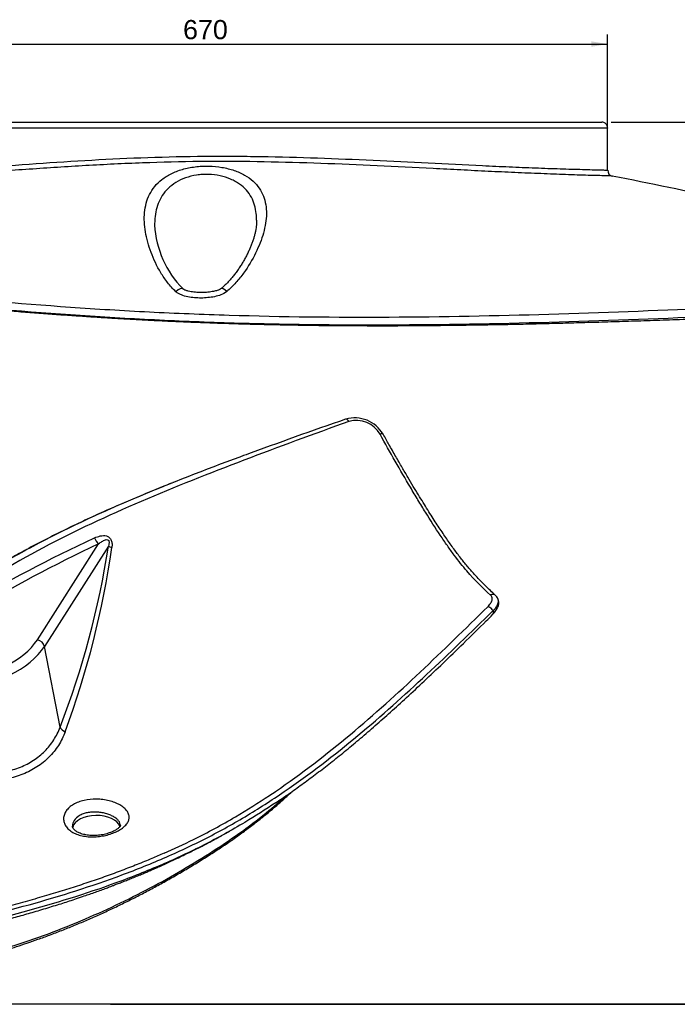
# Model space of a CAD drawing. Header units: millimetres. Extents: x 11 to 285, y 7 to 203.
# Tile 2 of 5: x 79 to 148, y 7 to 110. Entities that reach past the tile are written whole.
import ezdxf
from ezdxf.enums import TextEntityAlignment as Align

# ---------------------------------------------------------------- set-up
doc = ezdxf.new("R2010")
doc.units = ezdxf.units.MM
for name, color, linetype in [('1', 7, 'Continuous'), ('Default', 7, 'Continuous'), ('KONG_110-R', 7, 'Continuous'), ('Predefinito', 7, 'Continuous')]:
    doc.layers.add(name, color=color, linetype=linetype)
doc.styles.add('SEACAD_Arial', font='ARIAL.TTF')
doc.dimstyles.new('ISO_PALLINATURA', dxfattribs={"dimtxt": 2, "dimasz": 1.7, "dimexe": 1, "dimexo": 1, "dimgap": 1, "dimtad": 1, "dimdec": 0, "dimlfac": 8, "dimtxsty": 'SEACAD_Arial', "dimblk1": '_SE_FILLED', "dimblk2": '_SE_FILLED', "dimsah": 1, "dimcen": 1, "dimadec": 0, "dimazin": 0, "dimtfac": 1, "dimtdec": 0, "dimtmove": 0, "dimatfit": 3, "dimfxl": 1, "dimtolj": 1, "dimarcsym": 0})

# ---------------------------------------------------------------- blocks, each defined once
blk = doc.blocks.new('SE2')
at = {"layer": 'KONG_110-R', "color": 7, "linetype": 'Continuous'}
for p, q in [((140.58, 98.56), (56.83, 98.56)), ((57.46, 99.18), (139.96, 99.18)), ((140.58, 94.16), (140.58, 98.56))]:
    blk.add_line(p, q, dxfattribs=at)
for centre, radius, start, end in [((139.96, 98.56), 0.625, 359.9992, 90.0025), ((141.2, 94.15), 0.615, 179.412, 257.79), ((-172.76, -1470.45), 1595.18, 77.79169, 78.65406), ((103.58, 89.01), 10.2, 183.1402, 224.9105)]:
    blk.add_arc(centre, radius, start, end, dxfattribs=at)
for centre, major_axis, ratio, start_param, end_param in [((95.69, 81.06), (-0.67, -0.743), 0.374921, 3.143563, 4.426745), ((95.69, 81.06), (-0.67, -0.743), 0.374921, 3.116331, 3.143563), ((100.95, 81.06), (0.634, -0.773), 0.28176, 3.14282, 3.159126), ((100.95, 81.06), (0.634, -0.773), 0.28176, 1.964213, 3.14282)]:
    blk.add_ellipse(centre, major_axis=major_axis, ratio=ratio, start_param=start_param, end_param=end_param, dxfattribs=at)
for points, knots in [([(56.83, 93.5), (56.83, 93.51), (56.85, 93.51), (56.89, 93.53), (56.94, 93.53), (57.11, 93.55), (57.3, 93.56), (57.75, 93.58), (58.03, 93.58), (58.64, 93.6), (58.97, 93.6), (60.03, 93.62), (60.81, 93.64), (62.46, 93.69), (63.32, 93.72), (65.06, 93.8), (65.96, 93.84), (67.77, 93.94), (68.69, 94), (70.56, 94.12), (71.5, 94.18), (73.4, 94.31), (74.35, 94.38), (77.21, 94.58), (79.13, 94.72), (82.98, 94.99), (84.91, 95.12), (90.74, 95.44), (94.65, 95.59), (99.57, 95.63), (100.56, 95.63), (102.53, 95.62), (103.52, 95.61), (106.46, 95.56), (108.41, 95.51), (112.3, 95.37), (114.23, 95.29), (118.08, 95.12), (119.99, 95.02), (123.79, 94.83), (125.67, 94.74), (128.47, 94.61), (129.4, 94.56), (131.24, 94.48), (132.15, 94.44), (133.48, 94.39), (133.92, 94.38), (134.79, 94.34), (135.21, 94.33), (136.46, 94.29), (137.24, 94.27), (138.32, 94.24), (138.66, 94.23), (139.29, 94.21), (139.57, 94.21), (139.93, 94.2), (140.04, 94.19), (140.23, 94.19), (140.31, 94.18), (140.51, 94.18), (140.58, 94.17), (140.58, 94.16)], [0.5009429, 0.5009429, 0.5009429, 0.5009429, 0.5039062, 0.5039062, 0.5078125, 0.5078125, 0.515625, 0.515625, 0.5234375, 0.5234375, 0.53125, 0.53125, 0.546875, 0.546875, 0.5625, 0.5625, 0.578125, 0.578125, 0.59375, 0.59375, 0.609375, 0.609375, 0.625, 0.625, 0.65625, 0.65625, 0.6875, 0.6875, 0.75, 0.75, 0.765625, 0.765625, 0.78125, 0.78125, 0.8125, 0.8125, 0.84375, 0.84375, 0.875, 0.875, 0.90625, 0.90625, 0.921875, 0.921875, 0.9375, 0.9375, 0.9453125, 0.9453125, 0.953125, 0.953125, 0.96875, 0.96875, 0.9765625, 0.9765625, 0.984375, 0.984375, 0.9882812, 0.9882812, 0.9921875, 0.9921875, 1, 1, 1, 1]), ([(141.06, 93.55), (141.03, 93.56), (140.98, 93.56), (140.83, 93.57), (140.75, 93.57), (140.57, 93.58), (140.46, 93.58), (140.12, 93.59), (139.84, 93.6), (139.23, 93.62), (138.89, 93.62), (137.83, 93.65), (137.04, 93.68), (135.37, 93.73), (134.51, 93.77), (132.75, 93.84), (131.84, 93.87), (130.01, 93.96), (129.08, 94), (127.2, 94.09), (126.24, 94.14), (124.32, 94.24), (123.36, 94.29), (120.46, 94.43), (118.52, 94.53), (114.63, 94.71), (112.67, 94.8), (106.79, 95.01), (102.84, 95.1), (96.88, 95.06), (94.88, 95.02), (90.91, 94.88), (88.93, 94.79), (84.99, 94.57), (83.03, 94.45), (79.13, 94.18), (77.19, 94.04), (74.3, 93.83), (73.34, 93.76), (71.43, 93.62), (70.47, 93.56), (68.58, 93.44), (67.65, 93.38), (65.81, 93.27), (64.91, 93.23), (63.14, 93.15), (62.27, 93.11), (60.6, 93.06), (59.8, 93.03), (58.72, 93.01), (58.38, 93), (57.91, 92.99), (57.76, 92.98), (57.47, 92.98), (57.33, 92.97), (56.96, 92.96), (56.76, 92.95), (56.52, 92.93), (56.45, 92.92), (56.41, 92.91)], [0.0027206, 0.0027206, 0.0027206, 0.0027206, 0.0078125, 0.0078125, 0.0117188, 0.0117188, 0.015625, 0.015625, 0.0234375, 0.0234375, 0.03125, 0.03125, 0.046875, 0.046875, 0.0625, 0.0625, 0.078125, 0.078125, 0.09375, 0.09375, 0.109375, 0.109375, 0.125, 0.125, 0.15625, 0.15625, 0.1875, 0.1875, 0.25, 0.25, 0.28125, 0.28125, 0.3125, 0.3125, 0.34375, 0.34375, 0.375, 0.375, 0.390625, 0.390625, 0.40625, 0.40625, 0.421875, 0.421875, 0.4375, 0.4375, 0.453125, 0.453125, 0.46875, 0.46875, 0.4765625, 0.4765625, 0.4804688, 0.4804688, 0.484375, 0.484375, 0.4921875, 0.4921875, 0.4971112, 0.4971112, 0.4971112, 0.4971112]), ([(95.61, 81.51), (95.29, 81.81), (95.01, 82.12), (94.49, 82.79), (94.26, 83.13), (93.62, 84.18), (93.29, 84.89), (92.89, 85.96), (92.77, 86.32), (92.58, 87.03), (92.5, 87.39), (92.32, 88.44), (92.29, 89.11), (92.38, 90.09), (92.44, 90.41), (92.61, 91.04), (92.72, 91.35), (93.02, 91.92), (93.19, 92.2), (93.62, 92.73), (93.87, 92.97), (94.3, 93.31), (94.45, 93.41), (94.77, 93.61), (94.94, 93.71), (95.48, 93.98), (95.87, 94.13), (96.5, 94.31), (96.72, 94.36), (97.16, 94.45), (97.39, 94.49), (97.85, 94.55), (98.08, 94.57), (98.55, 94.59), (98.79, 94.59), (99.5, 94.58), (99.96, 94.54), (100.63, 94.42), (100.85, 94.38), (101.27, 94.27), (101.48, 94.21), (102.07, 94.01), (102.44, 93.84), (103.1, 93.47), (103.39, 93.26), (103.9, 92.8), (104.11, 92.55), (104.48, 92.03), (104.62, 91.75), (104.84, 91.18), (104.92, 90.88), (105.02, 90.27), (105.05, 89.95), (105.03, 88.98), (104.92, 88.31), (104.63, 87.28), (104.52, 86.94), (104.24, 86.24), (104.09, 85.89), (103.57, 84.84), (103.16, 84.14), (102.42, 83.11), (102.15, 82.78), (101.57, 82.13), (101.25, 81.81), (100.91, 81.52)], [0, 0, 0, 0, 0.03125, 0.03125, 0.0625, 0.0625, 0.125, 0.125, 0.15625, 0.15625, 0.1875, 0.1875, 0.25, 0.25, 0.28125, 0.28125, 0.3125, 0.3125, 0.34375, 0.34375, 0.375, 0.375, 0.390625, 0.390625, 0.40625, 0.40625, 0.4375, 0.4375, 0.453125, 0.453125, 0.46875, 0.46875, 0.484375, 0.484375, 0.5, 0.5, 0.53125, 0.53125, 0.546875, 0.546875, 0.5625, 0.5625, 0.59375, 0.59375, 0.625, 0.625, 0.65625, 0.65625, 0.6875, 0.6875, 0.71875, 0.71875, 0.75, 0.75, 0.8125, 0.8125, 0.84375, 0.84375, 0.875, 0.875, 0.9375, 0.9375, 0.96875, 0.96875, 1, 1, 1, 1]), ([(104.02, 88.96), (104.02, 89.19), (104.01, 89.42), (103.95, 89.94), (103.89, 90.24), (103.73, 90.8), (103.62, 91.08), (103.33, 91.6), (103.16, 91.85), (102.75, 92.32), (102.51, 92.53), (102.1, 92.82), (101.95, 92.91), (101.65, 93.08), (101.48, 93.16), (100.98, 93.38), (100.6, 93.5), (99.83, 93.66), (99.42, 93.71), (98.8, 93.73), (98.59, 93.72), (98.17, 93.7), (97.97, 93.68), (97.37, 93.59), (96.97, 93.49), (96.25, 93.24), (95.91, 93.07), (95.31, 92.7), (95.04, 92.49), (94.57, 92.03), (94.37, 91.79), (94.03, 91.26), (93.89, 90.99), (93.56, 90.12), (93.44, 89.52), (93.4, 88.74), (93.4, 88.59), (93.4, 88.45)], [0.2579589, 0.2579589, 0.2579589, 0.2579589, 0.28125, 0.28125, 0.3125, 0.3125, 0.34375, 0.34375, 0.375, 0.375, 0.40625, 0.40625, 0.421875, 0.421875, 0.4375, 0.4375, 0.46875, 0.46875, 0.5, 0.5, 0.515625, 0.515625, 0.53125, 0.53125, 0.5625, 0.5625, 0.59375, 0.59375, 0.625, 0.625, 0.65625, 0.65625, 0.6875, 0.6875, 0.75, 0.75, 0.7641882, 0.7641882, 0.7641882, 0.7641882]), ([(104.02, 88.96), (104.02, 88.95), (104.02, 88.84), (104.01, 88.62), (103.98, 88.32), (103.94, 88.01), (103.88, 87.68), (103.79, 87.34), (103.69, 86.99), (103.57, 86.63), (103.43, 86.27), (103.28, 85.9), (103.1, 85.53), (102.91, 85.15), (102.7, 84.77), (102.47, 84.38), (102.22, 84), (101.96, 83.62), (101.69, 83.26), (101.41, 82.92), (101.13, 82.6), (100.84, 82.3), (100.57, 82.04), (100.4, 81.9), (100.32, 81.83)], [0, 0, 0, 0, 0.006867, 0.052634, 0.098763, 0.143044, 0.190876, 0.239043, 0.287601, 0.33658, 0.385992, 0.435832, 0.486081, 0.536709, 0.58767, 0.638915, 0.690014, 0.741977, 0.791253, 0.838311, 0.883601, 0.927583, 0.970012, 1, 1, 1, 1]), ([(37.01, 84.72), (42.2, 84.14), (47.39, 83.55), (57.85, 82.38), (63.12, 81.81), (73.78, 80.76), (79.17, 80.29), (87.35, 79.72), (90.09, 79.55), (95.61, 79.27), (98.37, 79.16), (106.7, 78.9), (112.28, 78.84), (123.4, 78.9), (128.95, 79.01), (139.98, 79.34), (145.48, 79.56), (156.42, 80.03), (161.88, 80.28), (167.33, 80.54)], [0, 0, 0, 0, 0.125, 0.125, 0.25, 0.25, 0.375, 0.375, 0.4375, 0.4375, 0.5, 0.5, 0.625, 0.625, 0.75, 0.75, 0.875, 0.875, 1, 1, 1, 1]), ([(167.41, 79.68), (161.94, 79.4), (156.47, 79.14), (145.5, 78.67), (140, 78.46), (128.96, 78.15), (123.41, 78.05), (115.07, 78.02), (112.28, 78.03), (106.72, 78.1), (103.94, 78.16), (98.39, 78.33), (95.62, 78.45), (90.11, 78.73), (87.36, 78.9), (79.18, 79.47), (73.79, 79.93), (63.11, 80.95), (57.82, 81.51), (47.31, 82.66), (42.08, 83.26), (36.85, 83.87)], [0, 0, 0, 0, 0.125, 0.125, 0.25, 0.25, 0.375, 0.375, 0.4375, 0.4375, 0.5, 0.5, 0.5625, 0.5625, 0.625, 0.625, 0.75, 0.75, 0.875, 0.875, 1, 1, 1, 1]), ([(37, 83.55), (37.07, 83.55), (38.98, 83.35), (42.31, 83.01), (46.53, 82.58), (49.82, 82.24), (52.8, 81.93), (55.53, 81.65), (58.06, 81.39), (60.45, 81.15), (62.8, 80.92), (65.13, 80.69), (67.43, 80.47), (69.64, 80.27), (71.77, 80.07), (73.83, 79.89), (75.84, 79.72), (77.79, 79.56), (79.7, 79.41), (81.57, 79.27), (83.4, 79.13), (85.2, 79.01), (86.97, 78.89), (88.7, 78.78), (90.41, 78.68), (92.1, 78.59), (93.76, 78.5), (95.38, 78.43), (96.98, 78.36), (98.56, 78.3), (100.14, 78.24), (101.75, 78.19), (103.37, 78.14), (105.01, 78.1), (106.68, 78.07), (108.36, 78.04), (110.07, 78.01), (111.8, 77.99), (113.55, 77.98), (115.32, 77.97), (117.13, 77.97), (118.96, 77.97), (120.81, 77.98), (122.7, 78), (124.62, 78.02), (126.6, 78.05), (128.63, 78.08), (130.72, 78.12), (132.87, 78.17), (135.08, 78.22), (137.36, 78.29), (139.71, 78.35), (142.16, 78.43), (144.72, 78.51), (147.42, 78.6), (150.27, 78.71), (153.35, 78.82), (156.69, 78.95), (160.35, 79.09), (164.01, 79.24), (166.2, 79.33), (167.32, 79.38)], [0, 0, 0, 0, 0.001493, 0.04826, 0.076964, 0.103286, 0.126776, 0.148258, 0.168242, 0.187061, 0.204938, 0.223882, 0.241933, 0.259151, 0.275713, 0.291727, 0.307258, 0.322357, 0.337066, 0.351423, 0.365457, 0.379196, 0.392664, 0.405879, 0.418862, 0.431629, 0.444196, 0.456575, 0.468497, 0.480296, 0.492217, 0.504265, 0.516448, 0.52877, 0.541239, 0.553863, 0.566647, 0.5796, 0.592731, 0.606047, 0.619559, 0.633275, 0.647207, 0.661365, 0.675762, 0.690584, 0.705947, 0.721695, 0.737874, 0.754535, 0.771739, 0.789561, 0.808099, 0.827475, 0.847855, 0.869472, 0.892667, 0.918055, 0.945909, 0.976743, 1, 1, 1, 1]), ([(100.91, 81.52), (100.73, 81.37), (100.52, 81.27), (100.09, 81.1), (99.86, 81.04), (99.4, 80.94), (99.17, 80.91), (98.7, 80.87), (98.47, 80.85), (98.01, 80.85), (97.77, 80.86), (97.31, 80.9), (97.08, 80.93), (96.62, 81.02), (96.4, 81.09), (96.08, 81.21), (95.98, 81.26), (95.79, 81.37), (95.69, 81.44), (95.61, 81.51)], [0, 0, 0, 0, 0.125, 0.125, 0.25, 0.25, 0.375, 0.375, 0.5, 0.5, 0.625, 0.625, 0.75, 0.75, 0.875, 0.875, 0.9375, 0.9375, 1, 1, 1, 1]), ([(100.31, 81.83), (100.31, 81.83), (100.3, 81.82), (100.27, 81.79), (100.2, 81.75), (100.11, 81.7), (99.99, 81.66), (99.83, 81.61), (99.63, 81.56), (99.39, 81.51), (99.1, 81.46), (98.79, 81.43), (98.46, 81.42), (98.13, 81.42), (97.8, 81.43), (97.49, 81.46), (97.2, 81.5), (96.94, 81.56), (96.75, 81.61), (96.61, 81.66), (96.51, 81.7), (96.44, 81.74), (96.39, 81.77), (96.37, 81.79), (96.36, 81.8), (96.36, 81.8)], [0, 0, 0, 0, 0.000294, 0.01902, 0.039269, 0.063133, 0.093294, 0.131627, 0.180087, 0.238854, 0.308476, 0.380125, 0.457309, 0.540692, 0.6164, 0.686607, 0.759631, 0.830075, 0.873027, 0.907289, 0.934123, 0.955501, 0.975416, 0.993042, 1, 1, 1, 1])]:
    blk.add_open_spline(points, degree=3, knots=knots, dxfattribs=at)
blk.add_open_spline([(141.08, 93.55), (141.07, 93.55), (141.07, 93.55), (141.06, 93.55)], degree=3, dxfattribs=at)
blk = doc.blocks.new('DMBLK208')
at = {"layer": 'Default', "linetype": 'Continuous'}
for points in [[(58.53, 107.59), (56.83, 107.31), (58.53, 107.02)], [(138.88, 107.59), (138.88, 107.02), (140.58, 107.31)]]:
    blk.add_hatch(color=7, dxfattribs=at).paths.add_polyline_path(points)
at = {"layer": 'Default', "color": 7, "linetype": 'Continuous'}
for p, q in [((56.83, 97.03), (56.83, 108.31)), ((140.58, 97.36), (140.58, 108.31)), ((56.83, 107.31), (140.58, 107.31))]:
    blk.add_line(p, q, dxfattribs=at)
at = {"layer": 'Default', "color": 7, "linetype": 'Continuous', "style": 'SEACAD_Arial'}
blk.add_text('670', height=2, dxfattribs=at).set_placement((96.36, 109.81), align=Align.TOP_LEFT)
blk = doc.blocks.new('_SE_FILLED')
at = {"color": 0}
blk.add_line((0, 0), (-1, 0), dxfattribs=at)
blk.add_solid([(0, 0), (-1, -0.1665), (-1, 0.1665), (0, 0)], dxfattribs=at)
blk = doc.blocks.new('DMBLK211')
at = {"layer": 'Default', "linetype": 'Continuous'}
for points in [[(181.12, 97.48), (180.84, 99.18), (180.56, 97.48)], [(181.12, 81.38), (180.56, 81.38), (180.84, 79.68)]]:
    blk.add_hatch(color=7, dxfattribs=at).paths.add_polyline_path(points)
at = {"layer": 'Default', "color": 7, "linetype": 'Continuous'}
for p, q in [((140.96, 99.18), (181.84, 99.18)), ((180.84, 99.18), (180.84, 79.68)), ((168.41, 79.68), (181.84, 79.68))]:
    blk.add_line(p, q, dxfattribs=at)
at = {"layer": 'Default', "color": 7, "linetype": 'Continuous', "style": 'SEACAD_Arial'}
blk.add_text('160', height=2, rotation=90, dxfattribs=at).set_placement((178.34, 87.09), align=Align.TOP_LEFT)
blk = doc.blocks.new('SE3')
at = {"layer": 'KONG_110-R', "color": 7, "linetype": 'Continuous'}
for p, q in [((81.19, 45.25), (87.57, 55.26)), ((88.59, 55.01), (81.93, 44.56)), ((83.56, 36.15), (81.93, 44.56))]:
    blk.add_line(p, q, dxfattribs=at)
for centre, radius, start, end in [((310.83, -501.74), 603.23, 109.11478, 110.17166), ((114.24, 64.94), 3.42, 30.1182, 106.0055), ((114.41, 65.25), 2.85, 29.6347, 106.0974), ((-2.22, 69.15), 91.91, 338.9549, 351.148), ((-3.48, 68.02), 93.35, 339.7273, 351.9017), ((128.28, 49.17), 0.939, 22.8236, 48.9398)]:
    blk.add_arc(centre, radius, start, end, dxfattribs=at)
for centre, major_axis, ratio, start_param, end_param in [((113.46, 67.76), (0.165, -0.472), 0.47978, 1.915829, 3.14336), ((116.76, 66.41), (-0.435, -0.246), 0.363194, 3.138922, 4.235739), ((87.57, 55.91), (-0.343, 0.723), 0.518567, 1.397835, 2.400311), ((89.33, 54.97), (-0.791, 0.123), 0.226273, 0.398692, 1.086509), ((128.57, 49.51), (-0.337, -0.369), 0.878249, 3.146524, 4.345471), ((128.27, 48.27), (0.352, -0.355), 0.610437, 1.004963, 2.582789), ((128.27, 48.27), (-0.352, 0.355), 0.610437, 3.15012, 4.146556), ((70.37, 47.56), (11.53, 0), 0.57735, 4.887662, 5.930314), ((81.19, 44.6), (-0.674, 0.43), 0.766188, 3.770727, 5.166991), ((70.37, 47.02), (12.32, 0), 0.57735, 4.887662, 5.930314), ((84.3, 36.11), (-0.745, 0.291), 0.601933, 0.493307, 1.525207), ((87.34, 25.51), (-2.5, 0), 0.57735, 3.342818, 6.144652)]:
    blk.add_ellipse(centre, major_axis=major_axis, ratio=ratio, start_param=start_param, end_param=end_param, dxfattribs=at)
for points, knots in [([(113.62, 67.99), (109.96, 66.67), (106.31, 65.33), (99.08, 62.58), (95.5, 61.17), (88.5, 58.16), (85.08, 56.57), (78.53, 53.11), (75.39, 51.24), (71.02, 48.17), (69.61, 47.1), (66.92, 44.88), (65.63, 43.74), (61.9, 40.21), (59.6, 37.73), (55.28, 32.66), (53.25, 30.07), (50.28, 26.16), (49.31, 24.85), (47.36, 22.25), (46.39, 20.94), (45.41, 19.64)], [0, 0, 0, 0, 0.125, 0.125, 0.25, 0.25, 0.375, 0.375, 0.5, 0.5, 0.5625, 0.5625, 0.625, 0.625, 0.75, 0.75, 0.875, 0.875, 0.9375, 0.9375, 1, 1, 1, 1]), ([(128.38, 49.91), (127.56, 50.65), (126.76, 51.44), (125.49, 52.92), (125.05, 53.46), (124.36, 54.39), (124.13, 54.71), (123.64, 55.41), (123.4, 55.77), (122.65, 56.89), (122.13, 57.69), (121.35, 58.95), (121.09, 59.38), (120.56, 60.25), (120.3, 60.69), (118.98, 62.91), (117.93, 64.78), (116.88, 66.66)], [0, 0, 0, 0, 0.25, 0.25, 0.375, 0.375, 0.4375, 0.4375, 0.5, 0.5, 0.625, 0.625, 0.6875, 0.6875, 0.75, 0.75, 1, 1, 1, 1]), ([(128.9, 49.88), (128.8, 49.97), (128.55, 50.2), (128.12, 50.61), (127.64, 51.08), (127.2, 51.53), (126.8, 51.96), (126.42, 52.39), (126.05, 52.81), (125.7, 53.23), (125.36, 53.66), (125.01, 54.11), (124.65, 54.59), (124.29, 55.1), (123.91, 55.63), (123.53, 56.19), (123.14, 56.77), (122.73, 57.4), (122.3, 58.06), (121.84, 58.78), (121.37, 59.55), (120.86, 60.37), (120.33, 61.25), (119.77, 62.2), (119.16, 63.23), (118.5, 64.37), (117.83, 65.54), (117.42, 66.27), (117.2, 66.66)], [0, 0, 0, 0, 0.02778, 0.082114, 0.130131, 0.173542, 0.212865, 0.249356, 0.283709, 0.316406, 0.346181, 0.377817, 0.408584, 0.43968, 0.471088, 0.502798, 0.534791, 0.567079, 0.60142, 0.637287, 0.674658, 0.713797, 0.755033, 0.798797, 0.845692, 0.89663, 0.953134, 1, 1, 1, 1]), ([(102.79, 64.48), (102.62, 64.42), (102.44, 64.35), (98.64, 62.95), (95.05, 61.56), (88.04, 58.6), (84.61, 57.02), (79.69, 54.44), (78.08, 53.54), (74.96, 51.66), (73.44, 50.68), (70.52, 48.63), (69.11, 47.56), (66.41, 45.34), (65.11, 44.18), (61.36, 40.63), (59.05, 38.14), (54.7, 33.01), (52.65, 30.38), (48.67, 25.05), (46.74, 22.36), (44.81, 19.66)], [0.1189241, 0.1189241, 0.1189241, 0.1189241, 0.125, 0.125, 0.25, 0.25, 0.375, 0.375, 0.4375, 0.4375, 0.5, 0.5, 0.5625, 0.5625, 0.625, 0.625, 0.75, 0.75, 0.875, 0.875, 1, 1, 1, 1]), ([(95.12, 61.55), (94.81, 61.43), (93.86, 61.05), (92.16, 60.35), (90.12, 59.48), (88.12, 58.61), (86.16, 57.71), (84.32, 56.84), (82.57, 55.97), (80.9, 55.11), (79.31, 54.25), (77.79, 53.39), (76.34, 52.54), (74.95, 51.69), (73.65, 50.85), (72.4, 50), (71.18, 49.14), (69.97, 48.25), (68.78, 47.33), (67.6, 46.38), (66.43, 45.41), (65.27, 44.4), (64.13, 43.35), (63, 42.28), (61.88, 41.18), (60.78, 40.04), (59.66, 38.85), (58.53, 37.6), (57.36, 36.27), (56.18, 34.87), (54.98, 33.4), (53.73, 31.83), (52.44, 30.16), (51.08, 28.34), (49.6, 26.34), (47.93, 24.04), (46.51, 22.06), (45.72, 20.96), (45.52, 20.68)], [0.004514, 0.004514, 0.004514, 0.004514, 0.0179707, 0.0497111, 0.0796236, 0.1113452, 0.1415456, 0.170429, 0.1981942, 0.2249938, 0.2509484, 0.2761559, 0.3006979, 0.3246467, 0.3474806, 0.3694541, 0.391666, 0.414119, 0.4368231, 0.4597877, 0.4830226, 0.5065368, 0.5303393, 0.5544386, 0.5788431, 0.6035565, 0.6287553, 0.6556725, 0.6835407, 0.7125351, 0.7428533, 0.7747575, 0.808609, 0.8449308, 0.8845291, 0.9292147, 0.9846781, 1, 1, 1, 1]), ([(62.61, 40.69), (63.47, 41.41), (64.34, 42.12), (66.13, 43.53), (67.05, 44.23), (68.93, 45.59), (69.89, 46.27), (71.85, 47.58), (72.86, 48.22), (77.99, 51.37), (82.45, 53.68), (87.14, 55.86)], [0, 0, 0, 0, 0.125, 0.125, 0.25, 0.25, 0.375, 0.375, 0.5, 0.5, 1, 1, 1, 1]), ([(87.14, 55.86), (87.33, 55.95), (87.53, 56.02), (87.85, 56.09), (87.95, 56.1), (88.17, 56.11), (88.27, 56.1), (88.49, 56.04), (88.59, 55.99), (88.77, 55.83), (88.84, 55.73), (88.93, 55.49), (88.95, 55.37), (88.97, 55.11), (88.96, 54.99), (88.94, 54.87)], [0, 0, 0, 0, 0.25, 0.25, 0.375, 0.375, 0.5, 0.5, 0.625, 0.625, 0.75, 0.75, 0.875, 0.875, 1, 1, 1, 1]), ([(87.57, 55.26), (87.67, 55.34), (87.79, 55.42), (88.02, 55.56), (88.14, 55.62), (88.33, 55.68), (88.4, 55.69), (88.51, 55.67), (88.54, 55.66), (88.61, 55.6), (88.63, 55.56), (88.65, 55.47), (88.66, 55.42), (88.66, 55.34), (88.65, 55.29), (88.64, 55.17), (88.62, 55.09), (88.59, 55.01)], [0, 0, 0, 0, 0.25, 0.25, 0.5, 0.5, 0.625, 0.625, 0.6875, 0.6875, 0.75, 0.75, 0.8125, 0.8125, 0.875, 0.875, 1, 1, 1, 1]), ([(87.57, 55.26), (82.91, 53.04), (78.47, 50.71), (73.38, 47.56), (72.38, 46.92), (70.43, 45.6), (69.48, 44.94), (66.7, 42.9), (64.92, 41.5), (63.21, 40.06)], [0, 0, 0, 0, 0.5, 0.5, 0.625, 0.625, 0.75, 0.75, 1, 1, 1, 1]), ([(128.09, 48.68), (128.21, 48.8), (128.31, 48.92), (128.4, 49.07), (128.42, 49.1), (128.45, 49.15), (128.47, 49.18), (128.51, 49.27), (128.53, 49.32), (128.55, 49.43), (128.56, 49.48), (128.56, 49.56), (128.56, 49.58), (128.55, 49.63), (128.54, 49.65), (128.51, 49.77), (128.46, 49.85), (128.38, 49.91)], [0, 0, 0, 0, 0.25, 0.25, 0.3125, 0.3125, 0.375, 0.375, 0.5, 0.5, 0.625, 0.625, 0.6875, 0.6875, 0.75, 0.75, 1, 1, 1, 1]), ([(128.62, 47.92), (128.65, 47.95), (128.74, 48.03), (128.88, 48.2), (129.02, 48.41), (129.13, 48.61), (129.2, 48.81), (129.24, 49), (129.24, 49.19), (129.21, 49.37), (129.17, 49.47), (129.15, 49.53)], [0, 0, 0, 0, 0.058342, 0.194997, 0.333653, 0.457997, 0.577145, 0.687951, 0.793141, 0.906158, 1, 1, 1, 1]), ([(128.64, 48.26), (128.71, 48.33), (128.78, 48.4), (128.9, 48.55), (128.95, 48.62), (129.02, 48.72), (129.04, 48.76), (129.08, 48.83), (129.1, 48.86), (129.14, 48.96), (129.16, 49.03), (129.2, 49.16), (129.2, 49.22), (129.2, 49.31), (129.2, 49.34), (129.19, 49.4), (129.19, 49.43), (129.17, 49.48), (129.16, 49.51), (129.15, 49.53)], [0, 0, 0, 0, 0.125, 0.125, 0.25, 0.25, 0.3125, 0.3125, 0.375, 0.375, 0.5, 0.5, 0.625, 0.625, 0.6875, 0.6875, 0.75, 0.75, 0.810913, 0.810913, 0.810913, 0.810913]), ([(59.61, 12.94), (63, 13.61), (66.38, 14.3), (73.1, 15.79), (76.43, 16.59), (83, 18.39), (86.24, 19.39), (90.96, 21.11), (92.51, 21.72), (95.56, 23.03), (97.06, 23.72), (99.99, 25.2), (101.42, 25.99), (104.21, 27.66), (105.57, 28.53), (109.57, 31.26), (112.11, 33.23), (117.02, 37.32), (119.4, 39.46), (124.06, 43.81), (126.35, 46.03), (128.64, 48.26)], [0, 0, 0, 0, 0.125, 0.125, 0.25, 0.25, 0.375, 0.375, 0.4375, 0.4375, 0.5, 0.5, 0.5625, 0.5625, 0.625, 0.625, 0.75, 0.75, 0.875, 0.875, 1, 1, 1, 1]), ([(105.36, 29.04), (105.57, 29.18), (105.78, 29.32), (108.7, 31.31), (111.29, 33.3), (116.28, 37.48), (118.69, 39.66), (123.43, 44.12), (125.76, 46.4), (128.09, 48.68)], [0.615353, 0.615353, 0.615353, 0.615353, 0.625, 0.625, 0.75, 0.75, 0.875, 0.875, 1, 1, 1, 1]), ([(106.02, 28.29), (106.14, 28.37), (106.68, 28.72), (107.73, 29.46), (109.1, 30.44), (110.5, 31.49), (111.92, 32.59), (113.38, 33.76), (114.87, 35.01), (116.4, 36.33), (118, 37.74), (119.7, 39.29), (121.52, 40.99), (123.5, 42.87), (125.64, 44.94), (127.42, 46.7), (128.37, 47.65), (128.63, 47.91)], [0, 0, 0, 0, 0.012587, 0.067337, 0.123624, 0.181626, 0.241551, 0.303656, 0.368258, 0.435764, 0.506713, 0.582036, 0.666414, 0.756831, 0.855688, 0.966935, 1, 1, 1, 1]), ([(72.79, 31.97), (73.35, 31.77), (73.92, 31.62), (75.06, 31.42), (75.64, 31.37), (76.78, 31.38), (77.33, 31.43), (78.14, 31.59), (78.4, 31.65), (78.91, 31.8), (79.17, 31.89), (79.91, 32.18), (80.36, 32.42), (81, 32.84), (81.2, 32.99), (81.59, 33.31), (81.78, 33.48), (82.31, 34.01), (82.62, 34.4), (83.15, 35.23), (83.38, 35.67), (83.56, 36.15)], [0, 0, 0, 0, 0.125, 0.125, 0.25, 0.25, 0.375, 0.375, 0.4375, 0.4375, 0.5, 0.5, 0.625, 0.625, 0.6875, 0.6875, 0.75, 0.75, 0.875, 0.875, 1, 1, 1, 1]), ([(84.09, 35.67), (83.9, 35.17), (83.66, 34.69), (83.1, 33.81), (82.77, 33.4), (82.02, 32.64), (81.6, 32.31), (80.69, 31.72), (80.2, 31.46), (79.15, 31.05), (78.6, 30.89), (77.74, 30.72), (77.45, 30.68), (76.85, 30.62), (76.55, 30.61), (75.02, 30.6), (73.79, 30.8), (72.58, 31.22)], [0, 0, 0, 0, 0.125, 0.125, 0.25, 0.25, 0.375, 0.375, 0.5, 0.5, 0.625, 0.625, 0.6875, 0.6875, 0.75, 0.75, 1, 1, 1, 1]), ([(62.8, 12.82), (62.85, 12.76), (62.97, 12.62), (63.18, 12.42), (63.43, 12.22), (63.7, 12.04), (64, 11.88), (64.31, 11.74), (64.66, 11.61), (65.02, 11.5), (65.41, 11.4), (65.82, 11.33), (66.25, 11.26), (66.71, 11.22), (67.2, 11.19), (67.72, 11.17), (68.28, 11.17), (68.88, 11.2), (69.51, 11.24), (70.18, 11.3), (70.88, 11.38), (71.61, 11.48), (72.38, 11.61), (73.22, 11.77), (74.11, 11.95), (75.04, 12.17), (76, 12.41), (76.98, 12.68), (77.99, 12.97), (79.04, 13.3), (80.13, 13.66), (81.28, 14.06), (82.49, 14.5), (83.74, 14.98), (85.01, 15.49), (86.27, 16.02), (87.53, 16.57), (88.79, 17.15), (90.06, 17.76), (91.33, 18.39), (92.62, 19.06), (93.91, 19.75), (95.21, 20.48), (96.52, 21.24), (97.81, 22.02), (99.06, 22.8), (100.26, 23.58), (101.39, 24.35), (102.48, 25.12), (103.51, 25.89), (104.5, 26.65), (105.44, 27.41), (106.33, 28.18), (107.09, 28.85), (107.54, 29.28), (107.72, 29.45)], [0.0400735, 0.0400735, 0.0400735, 0.0400735, 0.0442527, 0.049665, 0.0550125, 0.0603425, 0.0654032, 0.070572, 0.0758756, 0.081314, 0.0868811, 0.0925552, 0.0983396, 0.1046011, 0.1111692, 0.1181016, 0.1254494, 0.1333483, 0.141936, 0.1509052, 0.1603404, 0.1703314, 0.1809953, 0.1925154, 0.2052565, 0.2186411, 0.2325022, 0.2469152, 0.2619638, 0.2777526, 0.2944173, 0.3121447, 0.3312506, 0.3514318, 0.3718662, 0.3925964, 0.4136596, 0.4350958, 0.4569488, 0.4792663, 0.5021014, 0.5255136, 0.5495706, 0.5743421, 0.5994732, 0.6239339, 0.6477843, 0.6710743, 0.6938486, 0.7161477, 0.7380086, 0.7594656, 0.7805503, 0.8012929, 0.8149967, 0.8149967, 0.8149967, 0.8149967]), ([(62.89, 12.83), (62.93, 12.79), (62.98, 12.75), (63.23, 12.51), (63.47, 12.33), (64.06, 12.02), (64.39, 11.89), (64.92, 11.72), (65.1, 11.68), (65.48, 11.59), (65.67, 11.56), (66.24, 11.47), (66.63, 11.43), (67.43, 11.39), (67.83, 11.38), (69.01, 11.4), (69.8, 11.46), (71.36, 11.65), (72.12, 11.77), (74.36, 12.19), (75.8, 12.55), (78.62, 13.35), (80, 13.8), (82.68, 14.75), (83.97, 15.25), (86.51, 16.31), (87.74, 16.85), (91.36, 18.55), (93.67, 19.76), (96.98, 21.67), (98.05, 22.33), (100.16, 23.68), (101.18, 24.37), (103.16, 25.77), (104.11, 26.49), (105.76, 27.83), (106.47, 28.43), (107.15, 29.05)], [0.4905441, 0.4905441, 0.4905441, 0.4905441, 0.4921875, 0.4921875, 0.5, 0.5, 0.5078125, 0.5078125, 0.5117187, 0.5117187, 0.515625, 0.515625, 0.5234375, 0.5234375, 0.53125, 0.53125, 0.546875, 0.546875, 0.5625, 0.5625, 0.59375, 0.59375, 0.625, 0.625, 0.65625, 0.65625, 0.6875, 0.6875, 0.75, 0.75, 0.78125, 0.78125, 0.8125, 0.8125, 0.84375, 0.84375, 0.8689665, 0.8689665, 0.8689665, 0.8689665]), ([(94.38, 23.01), (95.42, 23.47), (96.44, 23.95), (98.94, 25.19), (100.4, 25.98), (103.03, 27.53), (104.21, 28.27), (105.36, 29.04)], [0.4578477, 0.4578477, 0.4578477, 0.4578477, 0.5, 0.5, 0.5625, 0.5625, 0.615353, 0.615353, 0.615353, 0.615353]), ([(89.71, 25.42), (89.55, 25.32), (89.38, 25.24), (89.01, 25.09), (88.81, 25.02), (88.4, 24.9), (88.19, 24.85), (87.76, 24.78), (87.53, 24.75), (87.09, 24.72), (86.86, 24.72), (86.42, 24.74), (86.21, 24.77), (85.79, 24.84), (85.59, 24.89), (85.22, 25.02), (85.04, 25.1), (84.73, 25.28), (84.58, 25.38), (84.34, 25.6), (84.23, 25.72), (84.07, 25.97), (84.01, 26.1), (83.93, 26.37), (83.91, 26.5), (83.92, 26.78), (83.95, 26.92), (84.04, 27.18), (84.11, 27.32), (84.29, 27.57), (84.39, 27.68), (84.64, 27.9), (84.79, 28.01), (85.1, 28.19), (85.27, 28.27), (85.65, 28.42), (85.84, 28.47), (86.45, 28.61), (86.9, 28.66), (87.57, 28.65), (87.79, 28.63), (88.23, 28.57), (88.45, 28.53), (88.86, 28.43), (89.07, 28.36), (89.44, 28.22), (89.61, 28.14), (89.93, 27.96), (90.07, 27.86), (90.32, 27.66), (90.42, 27.55), (90.59, 27.32), (90.65, 27.21), (90.73, 26.97), (90.75, 26.85), (90.74, 26.62), (90.71, 26.5), (90.62, 26.26), (90.55, 26.15), (90.37, 25.92), (90.26, 25.82), (90.01, 25.61), (89.87, 25.51), (89.71, 25.42)], [0, 0, 0, 0, 0.03125, 0.03125, 0.0625, 0.0625, 0.09375, 0.09375, 0.125, 0.125, 0.15625, 0.15625, 0.1875, 0.1875, 0.21875, 0.21875, 0.25, 0.25, 0.28125, 0.28125, 0.3125, 0.3125, 0.34375, 0.34375, 0.375, 0.375, 0.40625, 0.40625, 0.4375, 0.4375, 0.46875, 0.46875, 0.5, 0.5, 0.53125, 0.53125, 0.5625, 0.5625, 0.625, 0.625, 0.65625, 0.65625, 0.6875, 0.6875, 0.71875, 0.71875, 0.75, 0.75, 0.78125, 0.78125, 0.8125, 0.8125, 0.84375, 0.84375, 0.875, 0.875, 0.90625, 0.90625, 0.9375, 0.9375, 0.96875, 0.96875, 1, 1, 1, 1]), ([(106.01, 28.27), (104.96, 27.57), (103.89, 26.89), (101.4, 25.4), (99.97, 24.61), (97.08, 23.14), (95.63, 22.46), (94.15, 21.82)], [0.3885924, 0.3885924, 0.3885924, 0.3885924, 0.4375, 0.4375, 0.5, 0.5, 0.5607027, 0.5607027, 0.5607027, 0.5607027]), ([(89.84, 25.9), (89.84, 25.9), (89.84, 25.9), (89.84, 26.07), (89.77, 26.24), (89.59, 26.47), (89.51, 26.55), (89.32, 26.7), (89.22, 26.77), (88.99, 26.9), (88.86, 26.96), (88.59, 27.07), (88.45, 27.12), (88.14, 27.2), (87.98, 27.23), (87.66, 27.28), (87.5, 27.3), (87.17, 27.31), (87.01, 27.31), (86.69, 27.29), (86.53, 27.27), (86.23, 27.21), (86.08, 27.16), (85.81, 27.06), (85.68, 27), (85.34, 26.8), (85.15, 26.63), (84.97, 26.35), (84.92, 26.25), (84.85, 26.05), (84.84, 25.95), (84.84, 25.85)], [0.1246847, 0.1246847, 0.1246847, 0.1246847, 0.125, 0.125, 0.1875, 0.1875, 0.21875, 0.21875, 0.25, 0.25, 0.28125, 0.28125, 0.3125, 0.3125, 0.34375, 0.34375, 0.375, 0.375, 0.40625, 0.40625, 0.4375, 0.4375, 0.46875, 0.46875, 0.5, 0.5, 0.5625, 0.5625, 0.59375, 0.59375, 0.6247048, 0.6247048, 0.6247048, 0.6247048]), ([(89.31, 25.41), (89.28, 25.39), (89.19, 25.35), (89.02, 25.26), (88.8, 25.17), (88.55, 25.09), (88.28, 25.01), (87.99, 24.95), (87.7, 24.9), (87.4, 24.87), (87.1, 24.86), (86.81, 24.86), (86.52, 24.89), (86.25, 24.93), (85.99, 24.98), (85.75, 25.05), (85.54, 25.13), (85.37, 25.22), (85.22, 25.31), (85.09, 25.41), (84.99, 25.51), (84.92, 25.61), (84.87, 25.7), (84.85, 25.78), (84.84, 25.82), (84.84, 25.84), (84.84, 25.84)], [0, 0, 0, 0, 0.022095, 0.063134, 0.105223, 0.148571, 0.192884, 0.237787, 0.282842, 0.327489, 0.371215, 0.414565, 0.458526, 0.502888, 0.547026, 0.590296, 0.632228, 0.672549, 0.711719, 0.754762, 0.798475, 0.843429, 0.89001, 0.939251, 0.993734, 1, 1, 1, 1]), ([(89.84, 25.9), (89.84, 25.9), (89.84, 25.9), (89.84, 25.89), (89.82, 25.85), (89.77, 25.78), (89.7, 25.7), (89.6, 25.61), (89.47, 25.51), (89.37, 25.45), (89.31, 25.41)], [0.0939187, 0.0939187, 0.0939187, 0.0939187, 0.1374609, 0.2694209, 0.3914223, 0.520078, 0.6435999, 0.7658514, 0.88829, 1, 1, 1, 1]), ([(55.94, 11.6), (56.24, 11.65), (56.85, 11.76), (57.9, 11.94), (58.96, 12.13), (59.94, 12.3), (60.81, 12.45), (61.66, 12.61), (62.52, 12.76), (63.47, 12.94), (64.5, 13.13), (65.63, 13.35), (66.81, 13.58), (67.98, 13.81), (69.05, 14.03), (70.03, 14.23), (70.91, 14.42), (71.65, 14.59), (72.27, 14.72), (72.78, 14.84), (73.22, 14.94), (73.57, 15.02), (73.89, 15.1), (74.25, 15.18), (74.69, 15.28), (75.19, 15.41), (75.85, 15.57), (76.63, 15.76), (77.5, 15.99), (78.32, 16.21), (79.11, 16.42), (79.88, 16.63), (80.67, 16.86), (81.46, 17.09), (82.27, 17.33), (83.06, 17.58), (83.82, 17.81), (84.55, 18.05), (85.29, 18.3), (86, 18.54), (86.66, 18.77), (87.24, 18.97), (87.81, 19.18), (88.34, 19.37), (88.78, 19.54), (89.15, 19.68), (89.53, 19.83), (89.98, 20), (90.46, 20.19), (90.98, 20.4), (91.51, 20.61), (92.02, 20.82), (92.46, 21.01), (92.88, 21.19), (93.31, 21.38), (93.81, 21.6), (94.37, 21.85), (94.96, 22.12), (95.57, 22.4), (96.21, 22.71), (96.85, 23.02), (97.47, 23.33), (98.05, 23.62), (98.57, 23.88), (98.96, 24.09), (99.27, 24.25), (99.54, 24.39), (99.86, 24.57), (100.19, 24.75), (100.5, 24.92), (100.77, 25.07), (101, 25.2), (101.13, 25.27), (101.19, 25.3)], [0, 0, 0, 0, 0.018021, 0.043904, 0.067597, 0.089114, 0.108468, 0.125672, 0.145278, 0.166583, 0.189576, 0.214156, 0.242514, 0.26865, 0.292592, 0.314362, 0.333983, 0.351417, 0.36429, 0.375552, 0.385212, 0.393281, 0.399011, 0.406814, 0.416682, 0.428351, 0.440067, 0.460293, 0.479611, 0.49766, 0.514382, 0.53159, 0.548318, 0.565688, 0.583432, 0.601199, 0.61764, 0.632771, 0.648713, 0.666149, 0.678826, 0.691554, 0.704333, 0.716177, 0.725994, 0.732685, 0.740818, 0.750761, 0.761784, 0.772407, 0.784621, 0.796001, 0.805737, 0.813959, 0.823095, 0.833816, 0.847086, 0.859696, 0.872679, 0.8874, 0.901691, 0.915334, 0.928263, 0.940099, 0.949862, 0.955035, 0.961203, 0.968856, 0.97799, 0.984719, 0.990931, 0.996513, 1, 1, 1, 1]), ([(94.4, 23.03), (93.93, 22.82), (93.06, 22.44), (91.56, 21.83), (89.99, 21.22), (88.35, 20.61), (86.65, 20.02), (84.89, 19.45), (83.06, 18.87), (81.14, 18.31), (79.12, 17.75), (77.01, 17.19), (74.77, 16.63), (72.4, 16.07), (69.85, 15.49), (67.07, 14.89), (64.05, 14.27), (61.01, 13.67), (59.17, 13.32), (58.22, 13.14)], [0, 0, 0, 0, 0.038432, 0.083531, 0.129647, 0.176864, 0.225279, 0.275002, 0.326224, 0.379803, 0.435401, 0.49337, 0.554152, 0.618345, 0.686806, 0.760842, 0.841825, 0.931157, 1, 1, 1, 1]), ([(94.15, 21.82), (92.58, 21.15), (90.98, 20.52), (86.21, 18.77), (82.96, 17.77), (76.38, 15.97), (73.03, 15.17), (66.29, 13.69), (62.89, 13.01), (59.48, 12.36)], [0.5607027, 0.5607027, 0.5607027, 0.5607027, 0.625, 0.625, 0.75, 0.75, 0.875, 0.875, 1, 1, 1, 1])]:
    blk.add_open_spline(points, degree=3, knots=knots, dxfattribs=at)
blk.add_open_spline([(95.44, 61.68), (95.4, 61.66), (95.35, 61.64), (95.3, 61.62)], degree=3, dxfattribs=at)

msp = doc.modelspace()

# ---------------------------------------------------------------- linework, layer by layer
at = {"layer": '1', "color": 7, "linetype": 'Continuous'}
for p, q in [((284.3566, 7.2813), (10.8564, 7.2813)), ((88.7928, 7.3094), (284.3566, 7.3094))]:
    msp.add_line(p, q, dxfattribs=at)
at = {"layer": 'Predefinito', "color": 7, "linetype": 'Continuous'}
msp.add_line((88.7928, 7.3094), (88.7928, 7.2813), dxfattribs=at)

# ---------------------------------------------------------------- block references
at = {"layer": 'Default'}
for name in ['SE2', 'SE3']:
    msp.add_blockref(name, (0, 0), dxfattribs=at)

# ---------------------------------------------------------------- dimensions: what is measured, and where the dimension line sits
at = {"layer": 'Default', "color": 7, "linetype": 'Continuous'}
dim = msp.add_linear_dim(base=(56.8343, 107.3078), p1=(56.8343, 96.0292), p2=(140.5843, 96.3603), angle=0.226499, text='\\A1;<>', dimstyle='ISO_PALLINATURA', override={"dimdec": 2, "dimtdec": 2}, dxfattribs=at)
dim.commit()
dim.dimension.update_dxf_attribs({"geometry": 'DMBLK208', "text_midpoint": (98.7093, 107.3078), "dimtype": 161})
dim = msp.add_linear_dim(base=(180.8402, 79.6821), p1=(139.9593, 99.1847), p2=(167.4061, 79.6821), angle=90, text='\\A1;<>', dimstyle='ISO_PALLINATURA', dxfattribs=at)
dim.commit()
dim.dimension.update_dxf_attribs({"geometry": 'DMBLK211', "text_midpoint": (180.8402, 89.4334), "dimtype": 160})

doc.saveas('drawing.dxf')
